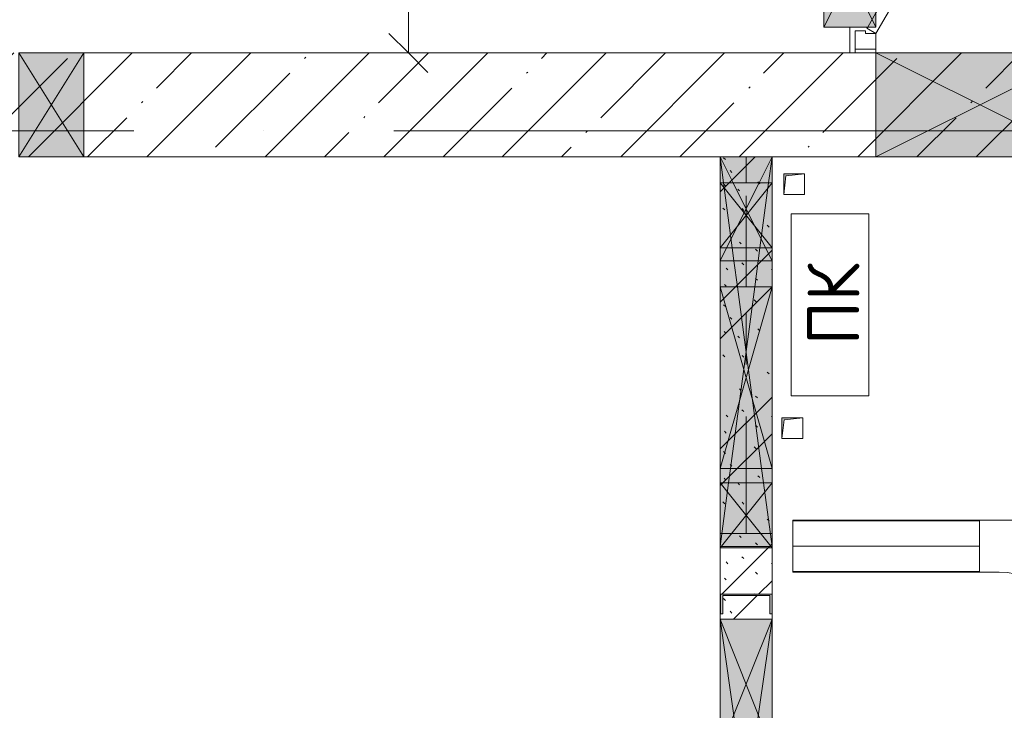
# Model space of a CAD drawing. Header units: millimetres. Extents: x -32229 to 192519, y -13689 to 125138.
# Tile 49 of 183: x -4062 to -270, y 73219 to 75878. Entities that reach past the tile are written whole.
import ezdxf

# ---------------------------------------------------------------- set-up
doc = ezdxf.new("R2010")
doc.units = ezdxf.units.MM
for name, pattern in [('3_ Штрих_ 1 х 1 мм', [400, 200, -200]), ('ADSK_Линия сетки', [5000, 4000, -500, 0, -500]), ('ADSK_Осевая', [2800, 2000, -400, 0, -400])]:
    doc.linetypes.add(name, pattern=pattern)
for name, color, linetype, lineweight in [('A-____-____-DIMS', 7, 'Continuous', 9), ('A-____-____-DIMS-200', 7, 'Continuous', 9), ('A-____-NOTE-TEXT', 7, 'Continuous', 18), ('A-DOOR-____-MCUT', 7, 'Continuous', 9), ('A-DOOR-____-OTLN', 7, 'Continuous', 18), ('A-DOOR-FRAM-MCUT', 7, 'Continuous', 9), ('A-FLOR-____-OTLN', 7, 'Continuous', 18), ('A-GLAZ-____-MCUT', 7, 'Continuous', 9), ('A-GLAZ-____-OTLN', 7, 'Continuous', 18), ('A-WALL-____-MCUT', 7, 'Continuous', 40), ('A-WALL-____-PATT', 7, 'Continuous', 40), ('E-CABL-TRAY-CNTR', 7, 'ADSK_Осевая', 18), ('E-CABL-TRAY-OTLN', 7, 'Continuous', 18), ('I-WALL-____-MCUT', 7, 'Continuous', 40), ('M-EQPM-____-OTLN', 7, 'Continuous', 18), ('S-BEAM-____-OTLN', 7, 'Continuous', 18), ('S-COLS-____-MCUT', 7, 'Continuous', 40), ('S-COLS-____-OTLN', 7, 'Continuous', 18), ('S-GRID-____-OTLN', 7, 'Continuous', 9)]:
    doc.layers.add(name, color=color, linetype=linetype, lineweight=lineweight)
doc.styles.add('GOST Common', font='GOST_Common.ttf', dxfattribs={"height": 200})
doc.styles.add('GOST Common_4', font='GOST_Common.ttf', dxfattribs={"width": 0.9, "height": 250})
doc.dimstyles.new('ГОСТ_2_5_мм2', dxfattribs={"dimscale": 304.8, "dimtxt": 251.428749, "dimasz": 0.492126, "dimexe": 0.492126, "dimexo": 0.656168, "dimgap": 0.098425, "dimtad": 1, "dimdec": 0, "dimdsep": 46, "dimtxsty": 'GOST Common_4', "dimblk1": 'OBLIQUE', "dimblk2": 'OBLIQUE', "dimsah": 1, "dimcen": 0.09, "dimazin": 2, "dimtfac": 1, "dimtdec": 4, "dimtix": 1, "dimtmove": 0, "dimatfit": 3, "dimfxl": 1, "dimtvp": 1, "dimtolj": 1, "dimtzin": 0, "dimarcsym": 2})

# ---------------------------------------------------------------- blocks, each defined once
blk = doc.blocks.new('АР_Отверстие прямоугольное - ОВВ-7382666--01 ЭЛ')
at = {"layer": 'A-GLAZ-____-OTLN', "lineweight": 13, "true_color": 0xf0f0f0}
blk.add_hatch(color=7, dxfattribs=at).paths.add_polyline_path([(825, 100), (-575, 100), (-575, -100), (825, -100)])
at = {"layer": 'A-GLAZ-____-MCUT', "color": 253, "lineweight": 13, "true_color": 0xaaaaaa}
for p, q in [((-575, 100), (-575, -100)), ((825, 100), (825, -100))]:
    blk.add_line(p, q, dxfattribs=at)
at = {"layer": 'A-GLAZ-____-OTLN', "color": 253, "lineweight": 5, "true_color": 0xaaaaaa}
for p, q in [((-575, 100), (-75, 28.6)), ((825, 100), (-75, -28.6)), ((-75, 28.6), (825, -100)), ((-75, -28.6), (-575, -100))]:
    blk.add_line(p, q, dxfattribs=at)
at = {"layer": 'A-GLAZ-____-OTLN', "color": 253, "lineweight": 13, "true_color": 0xaaaaaa}
for p, q in [((-75, 100), (-575, 100)), ((-575, 100), (-575, -100)), ((825, 100), (-75, 100)), ((825, -100), (825, 100)), ((-575, -100), (-75, -100)), ((-75, -100), (825, -100))]:
    blk.add_line(p, q, dxfattribs=at)
blk = doc.blocks.new('АР_Отверстие прямоугольное - ВК-3923101--01 ЭЛ')
at = {"layer": 'A-GLAZ-____-OTLN', "lineweight": 13, "true_color": 0xf0f0f0}
blk.add_hatch(color=7, dxfattribs=at).paths.add_polyline_path([(-275, 200), (-275, -200), (525, -200), (525, 200)])
at = {"layer": 'A-GLAZ-____-MCUT', "color": 253, "lineweight": 13, "true_color": 0xaaaaaa}
for p, q in [((-275, 200), (-275, -200)), ((525, 200), (525, -200))]:
    blk.add_line(p, q, dxfattribs=at)
at = {"layer": 'A-GLAZ-____-OTLN', "color": 253, "lineweight": 5, "true_color": 0xaaaaaa}
for p, q in [((525, 200), (-275, -200)), ((-275, 200), (525, -200))]:
    blk.add_line(p, q, dxfattribs=at)
at = {"layer": 'A-GLAZ-____-OTLN', "color": 253, "lineweight": 13, "true_color": 0xaaaaaa}
for p, q in [((525, 200), (-275, 200)), ((-275, 200), (-275, -200)), ((525, -200), (525, 200)), ((-275, -200), (525, -200))]:
    blk.add_line(p, q, dxfattribs=at)
blk = doc.blocks.new('АР_Канал вертикальный прямоугольный - ПК-3224475--01 ЭЛ')
at = {"layer": 'M-EQPM-____-OTLN', "color": 253, "lineweight": 13, "true_color": 0xaaaaaa}
for p, q in [((350, 150), (-350, 150)), ((-350, 150), (-350, -150)), ((-350, -150), (-350, 150)), ((-350, 150), (350, 150)), ((350, -150), (350, 150)), ((350, 150), (350, -150)), ((-350, -150), (350, -150)), ((350, -150), (-350, -150))]:
    blk.add_line(p, q, dxfattribs=at)
blk = doc.blocks.new('АР_Отверстие прямоугольное - ВК-3918152--01 ЭЛ')
at = {"layer": 'A-GLAZ-____-OTLN', "lineweight": 13, "true_color": 0xf0f0f0}
blk.add_hatch(color=7, dxfattribs=at).paths.add_polyline_path([(0, -100), (250, -100), (250, 100), (0, 100)])
at = {"layer": 'A-GLAZ-____-MCUT', "color": 253, "lineweight": 13, "true_color": 0xaaaaaa}
for p, q in [((0, 100), (0, -100)), ((250, 100), (250, -100))]:
    blk.add_line(p, q, dxfattribs=at)
at = {"layer": 'A-GLAZ-____-OTLN', "color": 253, "lineweight": 5, "true_color": 0xaaaaaa}
for p, q in [((250, 100), (0, -100)), ((0, 100), (250, -100))]:
    blk.add_line(p, q, dxfattribs=at)
at = {"layer": 'A-GLAZ-____-OTLN', "color": 253, "lineweight": 13, "true_color": 0xaaaaaa}
for p, q in [((250, 100), (0, 100)), ((0, 100), (0, -100)), ((250, -100), (250, 100)), ((0, -100), (250, -100))]:
    blk.add_line(p, q, dxfattribs=at)
blk = doc.blocks.new('АР_Дверь однопольная - 1100х2100h_техн_ помещ_-4938052--01 ЭЛ')
at = {"layer": 'A-DOOR-____-MCUT', "color": 253, "lineweight": 13, "true_color": 0xaaaaaa}
for p, q in [((475, 100), (-293.3, 543.6)), ((-293.3, 497.4), (395, 100)), ((395, 100), (450, 68.2)), ((455, 65.4), (475, 100)), ((450, 68.2), (455, 65.4))]:
    blk.add_line(p, q, dxfattribs=at)
at = {"layer": 'A-DOOR-____-OTLN', "color": 253, "lineweight": 5, "true_color": 0xaaaaaa}
for p, q in [((-175.5, 533.3), (-264.3, 584.6)), ((-293.3, 552.8), (-278.8, 544.4)), ((-289.6, 550.7), (-283.6, 561.1)), ((-278.8, 544.4), (-282.8, 537.5)), ((-188, 511.7), (-276.8, 562.9)), ((-188, 511.7), (-175.5, 533.3)), ((-233, 433.7), (-293.3, 468.5)), ((-245.5, 412.1), (-293.3, 439.7)), ((-233, 433.7), (-245.5, 412.1))]:
    blk.add_line(p, q, dxfattribs=at)
for centre, radius, start, end in [((-279.3, 558.6), 30, 60, 120.5137), ((-279.3, 558.6), 4.99, 60, 150), ((475, 100), 950, 156.5139, 180)]:
    blk.add_arc(centre, radius, start, end, dxfattribs=at)
at = {"layer": 'A-DOOR-FRAM-MCUT', "color": 253, "lineweight": 13, "true_color": 0xaaaaaa}
for p, q in [((-535, 100), (-550, 100)), ((-475, 100), (-535, 100)), ((-535, 100), (-535, 20)), ((-475, 60), (-475, 100)), ((535, 100), (475, 100)), ((475, 100), (475, 60)), ((535, 20), (535, 100)), ((535, 100), (550, 100)), ((-465, 60), (-475, 60)), ((-465, 20), (-465, 60)), ((475, 60), (465, 60)), ((465, 60), (465, 20)), ((-535, 20), (-550, 20)), ((-535, 20), (-465, 20)), ((465, 20), (535, 20)), ((535, 20), (550, 20))]:
    blk.add_line(p, q, dxfattribs=at)
blk = doc.blocks.new('АР_Отверстие прямоугольное - ОВВ-3214689--01 ЭЛ')
at = {"layer": 'A-GLAZ-____-OTLN', "lineweight": 13, "true_color": 0xf0f0f0}
blk.add_hatch(color=7, dxfattribs=at).paths.add_polyline_path([(325, -100), (325, 100), (-75, 100), (-75, -100)])
at = {"layer": 'A-GLAZ-____-MCUT', "color": 253, "lineweight": 13, "true_color": 0xaaaaaa}
for p, q in [((-75, 100), (-75, -100)), ((325, 100), (325, -100))]:
    blk.add_line(p, q, dxfattribs=at)
at = {"layer": 'A-GLAZ-____-OTLN', "color": 253, "lineweight": 5, "true_color": 0xaaaaaa}
for p, q in [((325, 100), (-75, -100)), ((-75, 100), (325, -100))]:
    blk.add_line(p, q, dxfattribs=at)
at = {"layer": 'A-GLAZ-____-OTLN', "color": 253, "lineweight": 13, "true_color": 0xaaaaaa}
for p, q in [((325, 100), (-75, 100)), ((-75, 100), (-75, -100)), ((325, -100), (325, 100)), ((-75, -100), (325, -100))]:
    blk.add_line(p, q, dxfattribs=at)
blk = doc.blocks.new('АР_Отверстие прямоугольное - ОВВ-6403514--01 ЭЛ')
at = {"layer": 'A-GLAZ-____-OTLN', "lineweight": 13, "true_color": 0xf0f0f0}
blk.add_hatch(color=7, dxfattribs=at).paths.add_polyline_path([(-225, -100), (475, -100), (475, 100), (-225, 100)])
at = {"layer": 'A-GLAZ-____-MCUT', "color": 253, "lineweight": 13, "true_color": 0xaaaaaa}
for p, q in [((-225, 100), (-225, -100)), ((475, 100), (475, -100))]:
    blk.add_line(p, q, dxfattribs=at)
at = {"layer": 'A-GLAZ-____-OTLN', "color": 253, "lineweight": 5, "true_color": 0xaaaaaa}
for p, q in [((475, 100), (-225, -100)), ((-225, 100), (475, -100))]:
    blk.add_line(p, q, dxfattribs=at)
at = {"layer": 'A-GLAZ-____-OTLN', "color": 253, "lineweight": 13, "true_color": 0xaaaaaa}
for p, q in [((475, 100), (-225, 100)), ((-225, 100), (-225, -100)), ((475, -100), (475, 100)), ((-225, -100), (475, -100))]:
    blk.add_line(p, q, dxfattribs=at)
blk = doc.blocks.new('АР_Отверстие прямоугольное - ОВВ-7382767--01 ЭЛ')
at = {"layer": 'A-GLAZ-____-OTLN', "lineweight": 13, "true_color": 0xf0f0f0}
blk.add_hatch(color=7, dxfattribs=at).paths.add_polyline_path([(875, 100), (-625, 100), (-625, -100), (875, -100)])
at = {"layer": 'A-GLAZ-____-MCUT', "color": 253, "lineweight": 13, "true_color": 0xaaaaaa}
for p, q in [((-625, 100), (-625, -100)), ((875, 100), (875, -100))]:
    blk.add_line(p, q, dxfattribs=at)
at = {"layer": 'A-GLAZ-____-OTLN', "color": 253, "lineweight": 5, "true_color": 0xaaaaaa}
for p, q in [((-625, 100), (-525, 86.7)), ((-525, 86.7), (-275, 53.3)), ((875, 100), (630, 67.3)), ((-275, 53.3), (-225, 46.7)), ((-225, 46.7), (-125, 33.3)), ((575, 60), (-125, -33.3)), ((630, 67.3), (575, 60)), ((-125, 33.3), (575, -60)), ((-125, -33.3), (-225, -46.7)), ((-275, -53.3), (-525, -86.7)), ((-225, -46.7), (-275, -53.3)), ((575, -60), (630, -67.3)), ((630, -67.3), (875, -100)), ((-525, -86.7), (-625, -100))]:
    blk.add_line(p, q, dxfattribs=at)
at = {"layer": 'A-GLAZ-____-OTLN', "color": 253, "lineweight": 13, "true_color": 0xaaaaaa}
for p, q in [((-525, 100), (-625, 100)), ((-625, 100), (-625, -100)), ((-275, 100), (-525, 100)), ((-225, 100), (-275, 100)), ((-125, 100), (-225, 100)), ((575, 100), (-125, 100)), ((630, 100), (575, 100)), ((875, 100), (630, 100)), ((875, -100), (875, 100)), ((-625, -100), (-525, -100)), ((-525, -100), (-275, -100)), ((-275, -100), (-225, -100)), ((-225, -100), (-125, -100)), ((-125, -100), (575, -100)), ((575, -100), (630, -100)), ((630, -100), (875, -100))]:
    blk.add_line(p, q, dxfattribs=at)
blk = doc.blocks.new('АР_Канал вертикальный прямоугольный - ПК мал-5404803--01 ЭЛ')
at = {"layer": 'M-EQPM-____-OTLN', "lineweight": 13, "true_color": 0xe2e2e2}
blk.add_hatch(color=254, dxfattribs=at).paths.add_polyline_path([(-40, -40), (-32, 32), (40, 40), (-40, 40)])
at = {"layer": 'M-EQPM-____-OTLN', "color": 253, "lineweight": 13, "true_color": 0xaaaaaa}
for p, q in [((40, 40), (-40, 40)), ((-40, 40), (-40, -40)), ((40, 40), (-40, 40)), ((-40, 40), (-40, -40)), ((-40, -40), (-40, 40)), ((-40, 40), (40, 40)), ((-32, 32), (40, 40)), ((-32, 32), (40, 40)), ((40, -40), (40, 40)), ((40, 40), (40, -40)), ((-40, -40), (-32, 32)), ((-40, -40), (-32, 32)), ((-40, -40), (40, -40)), ((40, -40), (-40, -40))]:
    blk.add_line(p, q, dxfattribs=at)
blk = doc.blocks.new('АР_Отверстие прямоугольное - ЭОМ-6403606--01 ЭЛ')
at = {"layer": 'A-GLAZ-____-OTLN', "lineweight": 13, "true_color": 0xf0f0f0}
blk.add_hatch(color=7, dxfattribs=at).paths.add_polyline_path([(-125, -100), (375, -100), (375, 100), (-125, 100)])
at = {"layer": 'A-GLAZ-____-MCUT', "color": 253, "lineweight": 13, "true_color": 0xaaaaaa}
for p, q in [((-125, 100), (-125, -100)), ((375, 100), (375, -100))]:
    blk.add_line(p, q, dxfattribs=at)
at = {"layer": 'A-GLAZ-____-OTLN', "color": 253, "lineweight": 5, "true_color": 0xaaaaaa}
for p, q in [((375, 100), (-125, -100)), ((-125, 100), (375, -100))]:
    blk.add_line(p, q, dxfattribs=at)
at = {"layer": 'A-GLAZ-____-OTLN', "color": 253, "lineweight": 13, "true_color": 0xaaaaaa}
for p, q in [((375, 100), (-125, 100)), ((-125, 100), (-125, -100)), ((375, -100), (375, 100)), ((-125, -100), (375, -100))]:
    blk.add_line(p, q, dxfattribs=at)
blk = doc.blocks.new('АР_Отверстие прямоугольное - ОВВ-4753735--01 ЭЛ')
at = {"layer": 'A-GLAZ-____-OTLN', "lineweight": 13, "true_color": 0xf0f0f0}
blk.add_hatch(color=7, dxfattribs=at).paths.add_polyline_path([(250, -200), (250, 200), (0, 200), (0, -200)])
at = {"layer": 'A-GLAZ-____-MCUT', "color": 253, "lineweight": 13, "true_color": 0xaaaaaa}
for p, q in [((0, 200), (0, -200)), ((250, 200), (250, -200))]:
    blk.add_line(p, q, dxfattribs=at)
at = {"layer": 'A-GLAZ-____-OTLN', "color": 253, "lineweight": 5, "true_color": 0xaaaaaa}
for p, q in [((250, 200), (0, -200)), ((0, 200), (250, -200))]:
    blk.add_line(p, q, dxfattribs=at)
at = {"layer": 'A-GLAZ-____-OTLN', "color": 253, "lineweight": 13, "true_color": 0xaaaaaa}
for p, q in [((250, 200), (0, 200)), ((0, 200), (0, -200)), ((250, -200), (250, 200)), ((0, -200), (250, -200))]:
    blk.add_line(p, q, dxfattribs=at)
blk = doc.blocks.new('АР_Отверстие прямоугольное - ОВВ-6403406--01 ЭЛ')
at = {"layer": 'A-GLAZ-____-OTLN', "lineweight": 13, "true_color": 0xf0f0f0}
blk.add_hatch(color=7, dxfattribs=at).paths.add_polyline_path([(-75, 100), (-75, -100), (325, -100), (325, 100), (-44.8, 100)])
at = {"layer": 'A-GLAZ-____-MCUT', "color": 253, "lineweight": 13, "true_color": 0xaaaaaa}
for p, q in [((-75, 100), (-75, -100)), ((325, 100), (325, -100))]:
    blk.add_line(p, q, dxfattribs=at)
at = {"layer": 'A-GLAZ-____-OTLN', "color": 253, "lineweight": 5, "true_color": 0xaaaaaa}
for p, q in [((-75, 100), (-25, 75)), ((325, 100), (225, 50)), ((-25, 75), (225, -50)), ((225, 50), (-25, -75)), ((-25, -75), (-75, -100)), ((225, -50), (325, -100))]:
    blk.add_line(p, q, dxfattribs=at)
at = {"layer": 'A-GLAZ-____-OTLN', "color": 253, "lineweight": 13, "true_color": 0xaaaaaa}
for p, q in [((-25, 100), (-75, 100)), ((-75, 100), (-75, -100)), ((225, 100), (-25, 100)), ((325, 100), (225, 100)), ((325, -100), (325, 100)), ((-75, -100), (-25, -100)), ((-25, -100), (225, -100)), ((225, -100), (325, -100))]:
    blk.add_line(p, q, dxfattribs=at)
blk = doc.blocks.new('АР_Перемычка - 200_Уx2_75x5__Опх2_0_75x5_-250-7324732--01 ЭЛ')
at = {"layer": 'S-BEAM-____-OTLN', "color": 9, "linetype": '3_ Штрих_ 1 х 1 мм', "lineweight": 15, "true_color": 0xc4c4c4}
for p, q in [((-800, 100), (-800, -100)), ((550, 100), (550, -100)), ((-800, 0), (-450, 0)), ((-450, 0), (-393.3, 0)), ((-293.3, 0), (-250, 0)), ((-250, 0), (50, 0)), ((50, 0), (450, 0)), ((450, 0), (550, 0))]:
    blk.add_line(p, q, dxfattribs=at)
blk = doc.blocks.new('АР_Перемычка - 200_Уx2_75x5__Оп_0_75x5_-1050-7344918--01 ЭЛ')
at = {"layer": 'S-BEAM-____-OTLN', "color": 9, "linetype": '3_ Штрих_ 1 х 1 мм', "lineweight": 15, "true_color": 0xc4c4c4}
for p, q in [((-1250, 100), (-1250, -100)), ((200, 100), (200, -100)), ((-1250, 0), (-1055, 0)), ((-1055, 0), (-1000, 0)), ((-1000, 0), (-300, 0)), ((-300, 0), (-200, 0)), ((-200, 0), (-150, 0)), ((-150, 0), (100, 0)), ((100, 0), (200, 0))]:
    blk.add_line(p, q, dxfattribs=at)
blk = doc.blocks.new('АР_Фахверк_ _Швеллер полки параллельные_ - 20П-5794801--01 ЭЛ')
at = {"layer": 'S-COLS-____-OTLN', "lineweight": 15, "true_color": 0xaaaaaa}
blk.add_hatch(color=253, dxfattribs=at).paths.add_polyline_path([(53, 91), (53, 100), (-23, 100), (-23, -100), (53, -100), (53, -91), (-17.8, -91), (-17.8, 91)])
at = {"layer": 'S-COLS-____-MCUT', "color": 253, "lineweight": 15, "true_color": 0xaaaaaa}
for p, q in [((53, 100), (-23, 100)), ((-23, 100), (-23, -100)), ((-17.8, -91), (-17.8, 91)), ((-17.8, 91), (53, 91)), ((53, 91), (53, 100)), ((-23, -100), (53, -100)), ((53, -91), (-17.8, -91)), ((53, -100), (53, -91))]:
    blk.add_line(p, q, dxfattribs=at)
blk = doc.blocks.new('Наметкина 10_РД_АР_П_отсоединено_rvt-1--01 ЭЛ')
at = {"layer": 'A-WALL-____-PATT', "lineweight": 5, "true_color": 0xaaaaaa}
h = blk.add_hatch(dxfattribs=at)
h.set_pattern_fill('FP_1', color=253, style=0, pattern_type=2)
h.set_pattern_definition([(45, (0, 0), (-228.0985, 228.0985), []), (45, (228.1, 0), (-228.0985, 228.0985), [403.225, -80.645, 6.706, -73.939])])
h.paths.add_polyline_path([(4524.4, 75350), (5035.2, 75350), (5035.2, 75750), (-8814.7, 75750), (-8814.7, 75350), (2665.3, 75350)])
h = blk.add_hatch(dxfattribs=at)
h.set_pattern_fill('FP_6', color=253, style=0, pattern_type=2)
h.set_pattern_definition([(135, (300.56, 377.28), (-565.6854, 6e-14), [10, -790]), (135, (349.8, 474.73), (-565.6854, 6e-14), [10, -790]), (135, (423.93, 473.06), (-565.6854, 6e-14), [10, -790]), (135, (229.92, 447.9), (-565.6854, 6e-14), [10, -790]), (135, (155.08, 447.9), (-565.6854, 6e-14), [10, -790]), (135, (114.9, 369.03), (-565.6854, 6e-14), [10, -790]), (135, (132.43, 285.8), (-565.6854, 6e-14), [10, -790]), (135, (214.66, 322), (-565.6854, 6e-14), [10, -790]), (135, (198.16, 261.88), (-565.6854, 6e-14), [10, -790]), (135, (45.2, 272.9), (-565.6854, 6e-14), [10, -790]), (135, (42.32, 336.16), (-565.6854, 6e-14), [10, -790]), (135, (92.26, 192.24), (-565.6854, 6e-14), [10, -790]), (135, (7.07, 149.2), (-565.6854, 6e-14), [10, -790]), (135, (80.6, 95.1), (-565.6854, 6e-14), [10, -790]), (135, (79.53, 36.94), (-565.6854, 6e-14), [10, -790]), (135, (153.87, 74.56), (-565.6854, 6e-14), [10, -790]), (135, (228.35, 124.8), (-565.6854, 6e-14), [10, -790]), (135, (279.75, 180.4), (-565.6854, 6e-14), [10, -790]), (135, (282.9, 31.63), (-565.6854, 6e-14), [10, -790]), (135, (377.38, 53.45), (-565.6854, 6e-14), [10, -790]), (135, (352.28, 102.7), (-565.6854, 6e-14), [10, -790]), (135, (354.05, 0), (-565.6854, 6e-14), [10, -790]), (135, (553.23, 16.45), (-565.6854, 6e-14), [10, -790]), (135, (542.38, 63.45), (-565.6854, 6e-14), [10, -790]), (135, (536.58, 239.3), (-565.6854, 6e-14), [10, -790]), (135, (475.85, 203.9), (-565.6854, 6e-14), [10, -790]), (135, (475.85, 316.54), (-565.6854, 6e-14), [10, -790]), (135, (520.8, 408.7), (-565.6854, 6e-14), [10, -790]), (135, (551.1, 470.8), (-565.6854, 6e-14), [10, -790]), (135, (235.25, 537.93), (-565.6854, 6e-14), [10, -790]), (135, (407.25, 547.65), (-565.6854, 6e-14), [10, -790]), (135, (94.5, 558.6), (-565.6854, 6e-14), [10, -790]), (135, (46.4, 532.3), (-565.6854, 6e-14), [10, -790]), (135, (85.56, 465.04), (-565.6854, 6e-14), [10, -790]), (135, (355.53, 181.14), (-565.6854, 6e-14), [10, -790]), (135, (362.23, 243.6), (-565.6854, 6e-14), [10, -790]), (135, (413.45, 344.1), (-565.6854, 6e-14), [10, -790]), (135, (286.3, 273.25), (-565.6854, 6e-14), [10, -790]), (135, (423.02, 263.72), (-565.6854, 6e-14), [10, -790]), (135, (162.94, 190.2), (-565.6854, 6e-14), [10, -790]), (135, (470.25, 120.93), (-565.6854, 6e-14), [10, -790]), (135, (484.48, 9.78), (-565.6854, 6e-14), [10, -790]), (45, (0, 212.13), (-565.6854, 0), []), (45, (212.13, 0), (-565.6854, 0), []), (45, (353.55, 0), (-565.6854, 0), []), (45, (0, 353.55), (-565.6854, 0), [])])
h.paths.add_polyline_path([(-1164.7, 71900), (-1164.7, 72270), (-1364.7, 72270), (-1364.7, 71900)])
h.paths.add_polyline_path([(-1164.7, 73570), (-1164.7, 73590), (-1172.7, 73590), (-1172.7, 73660.8), (-1354.7, 73659), (-1354.7, 73590), (-1363.7, 73590), (-1363.7, 73666), (-1164.7, 73666), (-1164.7, 75350), (-1364.7, 75350), (-1363.7, 73570), (-1172.7, 73570)])
at = {"layer": 'A-FLOR-____-OTLN', "color": 253, "lineweight": 13, "true_color": 0xaaaaaa}
for p, q in [((-764.7, 75765), (-764.7, 75825)), ((-764.7, 75825), (-764.7, 75765)), ((-764.7, 75750), (-764.7, 75765)), ((-764.7, 75765), (-764.7, 75750)), ((-1364.7, 73070), (-1364.7, 73570)), ((-1164.7, 73070), (-1164.7, 73570))]:
    blk.add_line(p, q, dxfattribs=at)
at = {"layer": 'A-WALL-____-MCUT', "color": 253, "lineweight": 13, "true_color": 0xaaaaaa}
for p, q in [((-3814.7, 75750), (-4064.7, 75750)), ((-764.7, 75750), (-3814.7, 75750)), ((35.3, 75750), (-764.7, 75750)), ((-4064.7, 75350), (-3814.7, 75350)), ((-3814.7, 75350), (-1364.7, 75350)), ((-1364.7, 75350), (-1164.7, 75350)), ((-1164.7, 75350), (-764.7, 75350)), ((-764.7, 75350), (35.3, 75350))]:
    blk.add_line(p, q, dxfattribs=at)
at = {"layer": 'I-WALL-____-MCUT', "color": 253, "lineweight": 13, "true_color": 0xaaaaaa}
for p, q in [((-1364.7, 75350), (-1364.7, 75250)), ((-1164.7, 75350), (-1364.7, 75350)), ((-1164.7, 75250), (-1164.7, 75350)), ((-1364.7, 75250), (-1364.7, 75000)), ((-1164.7, 75000), (-1164.7, 75250)), ((-1364.7, 75000), (-1364.7, 74950)), ((-1164.7, 74950), (-1164.7, 75000)), ((-1364.7, 74950), (-1364.7, 74850)), ((-1164.7, 74850), (-1164.7, 74950)), ((-1364.7, 74850), (-1364.7, 74150)), ((-1164.7, 74150), (-1164.7, 74850)), ((-1364.7, 74150), (-1364.7, 74095)), ((-1164.7, 74095), (-1164.7, 74150)), ((-1364.7, 74095), (-1364.7, 73850)), ((-1164.7, 73850), (-1164.7, 74095)), ((-1364.7, 73850), (-1364.7, 73845)), ((-1364.7, 73845), (-1364.7, 73570)), ((-1164.7, 73845), (-1164.7, 73850)), ((-1164.7, 73666), (-1164.7, 73845)), ((-1164.7, 73570), (-1164.7, 73590)), ((-1364.7, 73570), (-1164.7, 73570))]:
    blk.add_line(p, q, dxfattribs=at)
at = {"layer": 'A-DOOR-____-OTLN', "color": 253, "lineweight": 13, "true_color": 0xaaaaaa, "rotation": 269.9999999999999}
blk.add_blockref('АР_Дверь однопольная - 1100х2100h_техн_ помещ_-4938052--01 ЭЛ', (-864.7, 76300), dxfattribs=at)
at = {"layer": 'A-GLAZ-____-OTLN', "color": 253, "lineweight": 13, "true_color": 0xaaaaaa}
for name, p, rotation in [('АР_Отверстие прямоугольное - ОВВ-3214689--01 ЭЛ', (-864.7, 76175), 269.9999999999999), ('АР_Отверстие прямоугольное - ВК-3923101--01 ЭЛ', (-239.7, 75550), 180), ('АР_Отверстие прямоугольное - ОВВ-7382767--01 ЭЛ', (-1264.7, 74725), 269.9999999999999), ('АР_Отверстие прямоугольное - ОВВ-6403406--01 ЭЛ', (-1264.7, 75025), 89.99999999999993), ('АР_Отверстие прямоугольное - ВК-3918152--01 ЭЛ', (-1264.7, 75000), 89.99999999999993), ('АР_Отверстие прямоугольное - ОВВ-6403514--01 ЭЛ', (-1264.7, 74375), 89.99999999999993), ('АР_Отверстие прямоугольное - ВК-3918152--01 ЭЛ', (-1264.7, 73845), 89.99999999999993), ('АР_Отверстие прямоугольное - ОВВ-7382666--01 ЭЛ', (-1264.7, 72995), 269.9999999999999), ('АР_Отверстие прямоугольное - ЭОМ-6403606--01 ЭЛ', (-1264.7, 73195), 89.99999999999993)]:
    blk.add_blockref(name, p, dxfattribs=dict(at, rotation=rotation))
blk.add_blockref('АР_Отверстие прямоугольное - ОВВ-4753735--01 ЭЛ', (-4064.7, 75550), dxfattribs=at)
at = {"layer": 'M-EQPM-____-OTLN', "color": 253, "lineweight": 13, "true_color": 0xaaaaaa}
for p in [(-1079.7, 75245), (-1086.6, 74305)]:
    blk.add_blockref('АР_Канал вертикальный прямоугольный - ПК мал-5404803--01 ЭЛ', p, dxfattribs=at)
at = {"layer": 'M-EQPM-____-OTLN', "color": 253, "lineweight": 13, "true_color": 0xaaaaaa, "rotation": 90.0000000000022}
blk.add_blockref('АР_Канал вертикальный прямоугольный - ПК-3224475--01 ЭЛ', (-941.6, 74780), dxfattribs=at)
at = {"layer": 'S-BEAM-____-OTLN', "color": 253, "lineweight": 13, "true_color": 0xaaaaaa}
for name, p, rotation in [('АР_Перемычка - 200_Уx2_75x5__Опх2_0_75x5_-250-7324732--01 ЭЛ', (-864.7, 76300), 269.9999999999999), ('АР_Перемычка - 200_Уx2_75x5__Оп_0_75x5_-1050-7344918--01 ЭЛ', (-1264.7, 75150), 89.99999999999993)]:
    blk.add_blockref(name, p, dxfattribs=dict(at, rotation=rotation))
at = {"layer": 'S-COLS-____-OTLN', "color": 253, "lineweight": 13, "true_color": 0xaaaaaa, "rotation": 270.0000000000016}
blk.add_blockref('АР_Фахверк_ _Швеллер полки параллельные_ - 20П-5794801--01 ЭЛ', (-1263.7, 73643), dxfattribs=at)
at = {"layer": 'A-____-NOTE-TEXT', "color": 253, "lineweight": 5, "true_color": 0xaaaaaa, "insert": (-1028.8, 74624.8), "char_height": 200, "width": 384.81, "attachment_point": 1, "rotation": 90, "style": 'GOST Common'}
blk.add_mtext('ПК', dxfattribs=at)
blk = doc.blocks.new('M_Горизонтальный тройник для канального - Радиус 300 мм-V294--01 ЭЛ')
at = {"layer": 'E-CABL-TRAY-OTLN', "color": 1, "true_color": 0xff0000}
for p, q in [((425, 100), (-425, 100)), ((-425, 100), (-425, -100)), ((425, -100), (425, 100)), ((-425, -100), (-350, -100)), ((350, -100), (425, -100)), ((-50, -400), (-50, -475)), ((50, -475), (50, -400)), ((-50, -475), (50, -475))]:
    blk.add_line(p, q, dxfattribs=at)
for centre, start, end in [((-350, -400), 0, 90), ((350, -400), 90, 180)]:
    blk.add_arc(centre, 300, start, end, dxfattribs=at)
blk = doc.blocks.new('DIMBLOCK15--01 ЭЛ')
at = {"layer": 'A-____-____-DIMS-200'}
for p, q in [((-2564.8, 79650), (-2639.8, 79725)), ((-2470.9, 79650), (-2714.8, 79650)), ((-2564.8, 75750), (-2564.8, 79650)), ((-2564.8, 79650), (-2489.8, 79575)), ((-2564.8, 79650), (-2470.9, 79650)), ((-2564.8, 75750), (-2639.8, 75825)), ((-2470.9, 75750), (-2714.8, 75750)), ((-2564.8, 75750), (-2489.8, 75675)), ((-2564.8, 75750), (-2470.9, 75750))]:
    blk.add_line(p, q, dxfattribs=at)
at = {"layer": 'A-____-____-DIMS-200', "color": 0, "insert": (-2921.5, 77384.7), "char_height": 250, "width": 756.843, "attachment_point": 1, "rotation": 90, "line_spacing_factor": 1.022761, "style": 'GOST Common_4'}
blk.add_mtext('3900', dxfattribs=at)
blk = doc.blocks.new('_Oblique')
at = {"color": 0, "linetype": 'ByBlock', "lineweight": -2}
blk.add_line((-0.5, -0.5), (0.5, 0.5), dxfattribs=at)

msp = doc.modelspace()

# ---------------------------------------------------------------- linework, layer by layer
at = {"layer": 'E-CABL-TRAY-CNTR', "color": 1, "true_color": 0xff0000}
msp.add_line((-365.3, 73850.5), (-1085.3, 73850.5), dxfattribs=at)
at = {"layer": 'E-CABL-TRAY-OTLN', "color": 1, "true_color": 0xff0000}
for p, q in [((-1085.3, 73750.5), (-1085.3, 73950.5)), ((-365.3, 73950.5), (-1085.3, 73950.5)), ((-365.3, 73947.9), (-1085.3, 73947.9)), ((-365.3, 73950.5), (-365.3, 73947.9)), ((-365.3, 73753), (-1085.3, 73753)), ((-365.3, 73750.5), (-1085.3, 73750.5)), ((-365.3, 73753), (-365.3, 73750.5))]:
    msp.add_line(p, q, dxfattribs=at)
at = {"layer": 'S-GRID-____-OTLN', "color": 253, "linetype": 'ADSK_Линия сетки', "true_color": 0xaaaaaa}
msp.add_line((131381.2, 75450), (-30593.4, 75450), dxfattribs=at)

# ---------------------------------------------------------------- block references
at = {"lineweight": 5}
msp.add_blockref('Наметкина 10_РД_АР_П_отсоединено_rvt-1--01 ЭЛ', (0, 0), dxfattribs=at)
at = {"layer": 'E-CABL-TRAY-OTLN', "color": 1, "true_color": 0xff0000}
msp.add_blockref('M_Горизонтальный тройник для канального - Радиус 300 мм-V294--01 ЭЛ', (59.7, 73850.5), dxfattribs=at)

# ---------------------------------------------------------------- dimensions: what is measured, and where the dimension line sits
at = {"layer": 'A-____-____-DIMS'}
dim = msp.add_linear_dim(base=(-2564.8, 79650), p1=(-2670.9, 75750), p2=(-2670.9, 79650), angle=90, dimstyle='ГОСТ_2_5_мм2', override={"dimpost": '<>', "dimfxl": 3900}, dxfattribs=at)
dim.commit()
dim.dimension.update_dxf_attribs({"geometry": 'DIMBLOCK15--01 ЭЛ', "text_midpoint": (-2719.8, 77700)})

doc.saveas('drawing.dxf')
